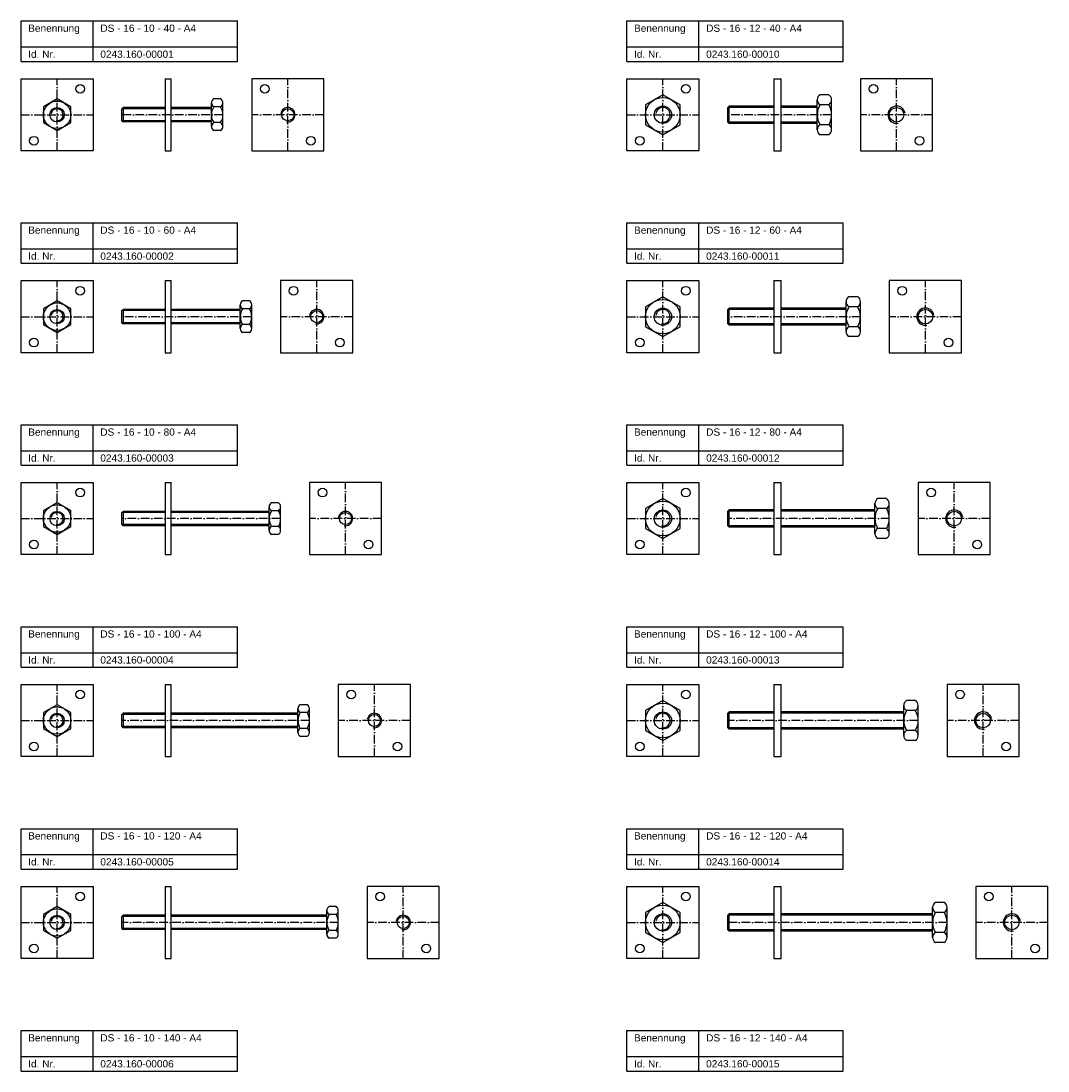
# Model space of a CAD drawing. Header units: millimetres. Extents: x 77 to 2399, y 1116 to 2936.
# Tile 3 of 8: x 77 to 789, y 2208 to 2936. Entities that reach past the tile are written whole.
import ezdxf

# ---------------------------------------------------------------- set-up
doc = ezdxf.new("R2010")
doc.units = ezdxf.units.MM
doc.header["$LTSCALE"] = 0.5
doc.linetypes.add('achse', pattern=[18, 12, -3, 0, -3])
doc.layers.add('HALFEN', color=2, linetype='CONTINUOUS')
doc.styles.add('ARIAL50', font='ARIAL.TTF', dxfattribs={"height": 5})

msp = doc.modelspace()

# ---------------------------------------------------------------- linework, layer by layer
at = {"layer": 'HALFEN'}
for p, q in [((77.25, 2936.25), (227.25, 2936.25)), ((77.25, 2908.25), (77.25, 2936.25)), ((127.25, 2908.25), (127.25, 2936.25)), ((227.25, 2908.25), (227.25, 2936.25)), ((497.25, 2936.25), (647.25, 2936.25)), ((497.25, 2908.25), (497.25, 2936.25)), ((547.25, 2908.25), (547.25, 2936.25)), ((647.25, 2908.25), (647.25, 2936.25)), ((77.25, 2918.25), (227.25, 2918.25)), ((497.25, 2918.25), (647.25, 2918.25)), ((77.25, 2908.25), (227.25, 2908.25)), ((497.25, 2908.25), (647.25, 2908.25)), ((77.25, 2896.25), (127.25, 2896.25)), ((77.25, 2846.25), (77.25, 2896.25)), ((127.25, 2896.25), (127.25, 2846.25)), ((177.25, 2896.25), (181.25, 2896.25)), ((177.25, 2896.25), (177.25, 2846.25)), ((181.25, 2846.25), (181.25, 2896.25)), ((287.25, 2896.25), (237.25, 2896.25)), ((237.25, 2896.25), (237.25, 2846.25)), ((287.25, 2846.25), (287.25, 2896.25)), ((497.25, 2896.25), (547.25, 2896.25)), ((497.25, 2846.25), (497.25, 2896.25)), ((547.25, 2896.25), (547.25, 2846.25)), ((599.25, 2896.25), (604.25, 2896.25)), ((599.25, 2896.25), (599.25, 2846.25)), ((604.25, 2846.25), (604.25, 2896.25)), ((709.25, 2896.25), (659.25, 2896.25)), ((659.25, 2896.25), (659.25, 2846.25)), ((709.25, 2846.25), (709.25, 2896.25)), ((637.25, 2885.11), (631.25, 2885.11)), ((102.25, 2882.22), (92.75, 2876.73)), ((92.75, 2876.73), (92.75, 2865.77)), ((111.75, 2876.73), (102.25, 2882.22)), ((111.75, 2865.77), (111.75, 2876.73)), ((147.25, 2875.44), (148.06, 2876.25)), ((177.25, 2876.25), (148.06, 2876.25)), ((148.06, 2876.25), (148.06, 2866.25)), ((209.25, 2876.25), (181.25, 2876.25)), ((209.25, 2863.02), (209.25, 2879.48)), ((215.67, 2882.22), (210.83, 2882.22)), ((215.67, 2876.73), (210.83, 2876.73)), ((217.25, 2863.02), (217.25, 2879.48)), ((567.25, 2876.3), (568.2, 2877.25)), ((599.25, 2876.3), (567.25, 2876.3)), ((567.25, 2866.2), (567.25, 2876.3)), ((599.25, 2877.25), (568.2, 2877.25)), ((568.2, 2865.25), (568.2, 2877.25)), ((629.25, 2877.25), (604.25, 2877.25)), ((629.25, 2876.3), (604.25, 2876.3)), ((629.25, 2860.86), (629.25, 2881.64)), ((637.25, 2878.18), (631.25, 2878.18)), ((639.25, 2860.86), (639.25, 2881.64)), ((177.25, 2875.44), (147.25, 2875.44)), ((147.25, 2867.06), (147.25, 2875.44)), ((209.25, 2875.44), (181.25, 2875.44)), ((92.75, 2865.77), (102.25, 2860.28)), ((102.25, 2860.28), (111.75, 2865.77)), ((177.25, 2867.06), (147.25, 2867.06)), ((147.25, 2867.06), (148.06, 2866.25)), ((177.25, 2866.25), (148.06, 2866.25)), ((209.25, 2867.06), (181.25, 2867.06)), ((209.25, 2866.25), (181.25, 2866.25)), ((215.67, 2865.77), (210.83, 2865.77)), ((599.25, 2866.2), (567.25, 2866.2)), ((567.25, 2866.2), (568.2, 2865.25)), ((599.25, 2865.25), (568.2, 2865.25)), ((629.25, 2866.2), (604.25, 2866.2)), ((629.25, 2865.25), (604.25, 2865.25)), ((637.25, 2864.32), (631.25, 2864.32)), ((215.67, 2860.28), (210.83, 2860.28)), ((637.25, 2857.39), (631.25, 2857.39)), ((127.25, 2846.25), (77.25, 2846.25)), ((177.25, 2846.25), (181.25, 2846.25)), ((237.25, 2846.25), (287.25, 2846.25)), ((547.25, 2846.25), (497.25, 2846.25)), ((599.25, 2846.25), (604.25, 2846.25)), ((659.25, 2846.25), (709.25, 2846.25)), ((77.25, 2796.25), (227.25, 2796.25)), ((77.25, 2768.25), (77.25, 2796.25)), ((127.25, 2768.25), (127.25, 2796.25)), ((227.25, 2768.25), (227.25, 2796.25)), ((497.25, 2796.25), (647.25, 2796.25)), ((497.25, 2768.25), (497.25, 2796.25)), ((547.25, 2768.25), (547.25, 2796.25)), ((647.25, 2768.25), (647.25, 2796.25)), ((77.25, 2778.25), (227.25, 2778.25)), ((497.25, 2778.25), (647.25, 2778.25)), ((77.25, 2768.25), (227.25, 2768.25)), ((497.25, 2768.25), (647.25, 2768.25)), ((77.25, 2756.25), (127.25, 2756.25)), ((77.25, 2706.25), (77.25, 2756.25)), ((127.25, 2756.25), (127.25, 2706.25)), ((177.25, 2756.25), (177.25, 2706.25)), ((177.25, 2756.25), (181.25, 2756.25)), ((181.25, 2706.25), (181.25, 2756.25)), ((307.25, 2756.25), (257.25, 2756.25)), ((257.25, 2756.25), (257.25, 2706.25)), ((307.25, 2706.25), (307.25, 2756.25)), ((497.25, 2756.25), (547.25, 2756.25)), ((497.25, 2706.25), (497.25, 2756.25)), ((547.25, 2756.25), (547.25, 2706.25)), ((599.25, 2756.25), (599.25, 2706.25)), ((599.25, 2756.25), (604.25, 2756.25)), ((604.25, 2706.25), (604.25, 2756.25)), ((729.25, 2756.25), (679.25, 2756.25)), ((679.25, 2756.25), (679.25, 2706.25)), ((729.25, 2706.25), (729.25, 2756.25)), ((657.25, 2745.11), (651.25, 2745.11)), ((102.25, 2742.22), (92.75, 2736.73)), ((111.75, 2736.73), (102.25, 2742.22)), ((229.25, 2723.02), (229.25, 2739.48)), ((235.67, 2742.22), (230.83, 2742.22)), ((237.25, 2723.02), (237.25, 2739.48)), ((649.25, 2720.86), (649.25, 2741.64)), ((657.25, 2738.18), (651.25, 2738.18)), ((659.25, 2720.86), (659.25, 2741.64)), ((92.75, 2736.73), (92.75, 2725.77)), ((111.75, 2725.77), (111.75, 2736.73)), ((147.25, 2735.44), (148.06, 2736.25)), ((177.25, 2735.44), (147.25, 2735.44)), ((147.25, 2727.06), (147.25, 2735.44)), ((177.25, 2736.25), (148.06, 2736.25)), ((148.06, 2736.25), (148.06, 2726.25)), ((229.25, 2736.25), (181.25, 2736.25)), ((229.25, 2735.44), (181.25, 2735.44)), ((235.67, 2736.73), (230.83, 2736.73)), ((567.25, 2736.3), (568.2, 2737.25)), ((567.25, 2726.2), (567.25, 2736.3)), ((599.25, 2736.3), (567.25, 2736.3)), ((568.2, 2725.25), (568.2, 2737.25)), ((599.25, 2737.25), (568.2, 2737.25)), ((649.25, 2737.25), (604.25, 2737.25)), ((649.25, 2736.3), (604.25, 2736.3)), ((92.75, 2725.77), (102.25, 2720.28)), ((102.25, 2720.28), (111.75, 2725.77)), ((177.25, 2727.06), (147.25, 2727.06)), ((147.25, 2727.06), (148.06, 2726.25)), ((177.25, 2726.25), (148.06, 2726.25)), ((229.25, 2727.06), (181.25, 2727.06)), ((229.25, 2726.25), (181.25, 2726.25)), ((235.67, 2725.77), (230.83, 2725.77)), ((567.25, 2726.2), (568.2, 2725.25)), ((599.25, 2726.2), (567.25, 2726.2)), ((599.25, 2725.25), (568.2, 2725.25)), ((649.25, 2726.2), (604.25, 2726.2)), ((649.25, 2725.25), (604.25, 2725.25)), ((657.25, 2724.32), (651.25, 2724.32)), ((235.67, 2720.28), (230.83, 2720.28)), ((657.25, 2717.39), (651.25, 2717.39)), ((127.25, 2706.25), (77.25, 2706.25)), ((177.25, 2706.25), (181.25, 2706.25)), ((257.25, 2706.25), (307.25, 2706.25)), ((547.25, 2706.25), (497.25, 2706.25)), ((599.25, 2706.25), (604.25, 2706.25)), ((679.25, 2706.25), (729.25, 2706.25)), ((77.25, 2656.25), (227.25, 2656.25)), ((77.25, 2628.25), (77.25, 2656.25)), ((127.25, 2628.25), (127.25, 2656.25)), ((227.25, 2628.25), (227.25, 2656.25)), ((497.25, 2656.25), (647.25, 2656.25)), ((497.25, 2628.25), (497.25, 2656.25)), ((547.25, 2628.25), (547.25, 2656.25)), ((647.25, 2628.25), (647.25, 2656.25)), ((77.25, 2638.25), (227.25, 2638.25)), ((497.25, 2638.25), (647.25, 2638.25)), ((77.25, 2628.25), (227.25, 2628.25)), ((497.25, 2628.25), (647.25, 2628.25)), ((77.25, 2566.25), (77.25, 2616.25)), ((77.25, 2616.25), (127.25, 2616.25)), ((127.25, 2616.25), (127.25, 2566.25)), ((177.25, 2616.25), (177.25, 2566.25)), ((177.25, 2616.25), (181.25, 2616.25)), ((181.25, 2566.25), (181.25, 2616.25)), ((327.25, 2616.25), (277.25, 2616.25)), ((277.25, 2616.25), (277.25, 2566.25)), ((327.25, 2566.25), (327.25, 2616.25)), ((497.25, 2566.25), (497.25, 2616.25)), ((497.25, 2616.25), (547.25, 2616.25)), ((547.25, 2616.25), (547.25, 2566.25)), ((599.25, 2616.25), (599.25, 2566.25)), ((599.25, 2616.25), (604.25, 2616.25)), ((604.25, 2566.25), (604.25, 2616.25)), ((699.25, 2616.25), (699.25, 2566.25)), ((749.25, 2616.25), (699.25, 2616.25)), ((749.25, 2566.25), (749.25, 2616.25)), ((102.25, 2602.22), (92.75, 2596.73)), ((111.75, 2596.73), (102.25, 2602.22)), ((249.25, 2583.02), (249.25, 2599.48)), ((255.67, 2602.22), (250.83, 2602.22)), ((257.25, 2583.02), (257.25, 2599.48)), ((669.25, 2580.86), (669.25, 2601.64)), ((677.25, 2605.11), (671.25, 2605.11)), ((679.25, 2580.86), (679.25, 2601.64)), ((92.75, 2596.73), (92.75, 2585.77)), ((111.75, 2585.77), (111.75, 2596.73)), ((147.25, 2595.44), (148.06, 2596.25)), ((177.25, 2595.44), (147.25, 2595.44)), ((147.25, 2587.06), (147.25, 2595.44)), ((177.25, 2596.25), (148.06, 2596.25)), ((148.06, 2596.25), (148.06, 2586.25)), ((249.25, 2596.25), (181.25, 2596.25)), ((249.25, 2595.44), (181.25, 2595.44)), ((255.67, 2596.73), (250.83, 2596.73)), ((567.25, 2596.3), (568.2, 2597.25)), ((567.25, 2586.2), (567.25, 2596.3)), ((599.25, 2596.3), (567.25, 2596.3)), ((568.2, 2585.25), (568.2, 2597.25)), ((599.25, 2597.25), (568.2, 2597.25)), ((669.25, 2597.25), (604.25, 2597.25)), ((669.25, 2596.3), (604.25, 2596.3)), ((677.25, 2598.18), (671.25, 2598.18)), ((92.75, 2585.77), (102.25, 2580.28)), ((102.25, 2580.28), (111.75, 2585.77)), ((177.25, 2587.06), (147.25, 2587.06)), ((147.25, 2587.06), (148.06, 2586.25)), ((177.25, 2586.25), (148.06, 2586.25)), ((249.25, 2587.06), (181.25, 2587.06)), ((249.25, 2586.25), (181.25, 2586.25)), ((255.67, 2585.77), (250.83, 2585.77)), ((599.25, 2586.2), (567.25, 2586.2)), ((567.25, 2586.2), (568.2, 2585.25)), ((599.25, 2585.25), (568.2, 2585.25)), ((669.25, 2586.2), (604.25, 2586.2)), ((669.25, 2585.25), (604.25, 2585.25)), ((255.67, 2580.28), (250.83, 2580.28)), ((677.25, 2584.32), (671.25, 2584.32)), ((677.25, 2577.39), (671.25, 2577.39)), ((127.25, 2566.25), (77.25, 2566.25)), ((177.25, 2566.25), (181.25, 2566.25)), ((277.25, 2566.25), (327.25, 2566.25)), ((547.25, 2566.25), (497.25, 2566.25)), ((599.25, 2566.25), (604.25, 2566.25)), ((699.25, 2566.25), (749.25, 2566.25)), ((77.25, 2516.25), (227.25, 2516.25)), ((77.25, 2488.25), (77.25, 2516.25)), ((127.25, 2488.25), (127.25, 2516.25)), ((227.25, 2488.25), (227.25, 2516.25)), ((497.25, 2516.25), (647.25, 2516.25)), ((497.25, 2488.25), (497.25, 2516.25)), ((547.25, 2488.25), (547.25, 2516.25)), ((647.25, 2488.25), (647.25, 2516.25)), ((77.25, 2498.25), (227.25, 2498.25)), ((497.25, 2498.25), (647.25, 2498.25)), ((77.25, 2488.25), (227.25, 2488.25)), ((497.25, 2488.25), (647.25, 2488.25)), ((77.25, 2426.25), (77.25, 2476.25)), ((77.25, 2476.25), (127.25, 2476.25)), ((127.25, 2476.25), (127.25, 2426.25)), ((177.25, 2476.25), (177.25, 2426.25)), ((177.25, 2476.25), (181.25, 2476.25)), ((181.25, 2426.25), (181.25, 2476.25)), ((347.25, 2476.25), (297.25, 2476.25)), ((297.25, 2476.25), (297.25, 2426.25)), ((347.25, 2426.25), (347.25, 2476.25)), ((497.25, 2426.25), (497.25, 2476.25)), ((497.25, 2476.25), (547.25, 2476.25)), ((547.25, 2476.25), (547.25, 2426.25)), ((599.25, 2476.25), (599.25, 2426.25)), ((599.25, 2476.25), (604.25, 2476.25)), ((604.25, 2426.25), (604.25, 2476.25)), ((719.25, 2476.25), (719.25, 2426.25)), ((769.25, 2476.25), (719.25, 2476.25)), ((769.25, 2426.25), (769.25, 2476.25)), ((102.25, 2462.22), (92.75, 2456.73)), ((111.75, 2456.73), (102.25, 2462.22)), ((275.67, 2462.22), (270.83, 2462.22)), ((689.25, 2440.86), (689.25, 2461.64)), ((697.25, 2465.11), (691.25, 2465.11)), ((699.25, 2440.86), (699.25, 2461.64)), ((92.75, 2456.73), (92.75, 2445.77)), ((111.75, 2445.77), (111.75, 2456.73)), ((147.25, 2455.44), (148.06, 2456.25)), ((177.25, 2455.44), (147.25, 2455.44)), ((147.25, 2447.06), (147.25, 2455.44)), ((177.25, 2456.25), (148.06, 2456.25)), ((148.06, 2456.25), (148.06, 2446.25)), ((269.25, 2456.25), (181.25, 2456.25)), ((269.25, 2455.44), (181.25, 2455.44)), ((269.25, 2443.02), (269.25, 2459.48)), ((275.67, 2456.73), (270.83, 2456.73)), ((277.25, 2443.02), (277.25, 2459.48)), ((567.25, 2456.3), (568.2, 2457.25)), ((567.25, 2446.2), (567.25, 2456.3)), ((599.25, 2456.3), (567.25, 2456.3)), ((568.2, 2445.25), (568.2, 2457.25)), ((599.25, 2457.25), (568.2, 2457.25)), ((689.25, 2457.25), (604.25, 2457.25)), ((689.25, 2456.3), (604.25, 2456.3)), ((697.25, 2458.18), (691.25, 2458.18)), ((177.25, 2447.06), (147.25, 2447.06)), ((147.25, 2447.06), (148.06, 2446.25)), ((177.25, 2446.25), (148.06, 2446.25)), ((269.25, 2447.06), (181.25, 2447.06)), ((269.25, 2446.25), (181.25, 2446.25)), ((599.25, 2446.2), (567.25, 2446.2)), ((567.25, 2446.2), (568.2, 2445.25)), ((689.25, 2446.2), (604.25, 2446.2)), ((92.75, 2445.77), (102.25, 2440.28)), ((102.25, 2440.28), (111.75, 2445.77)), ((275.67, 2445.77), (270.83, 2445.77)), ((275.67, 2440.28), (270.83, 2440.28)), ((599.25, 2445.25), (568.2, 2445.25)), ((689.25, 2445.25), (604.25, 2445.25)), ((697.25, 2444.32), (691.25, 2444.32)), ((697.25, 2437.39), (691.25, 2437.39)), ((127.25, 2426.25), (77.25, 2426.25)), ((177.25, 2426.25), (181.25, 2426.25)), ((297.25, 2426.25), (347.25, 2426.25)), ((547.25, 2426.25), (497.25, 2426.25)), ((599.25, 2426.25), (604.25, 2426.25)), ((719.25, 2426.25), (769.25, 2426.25)), ((77.25, 2376.25), (227.25, 2376.25)), ((77.25, 2348.25), (77.25, 2376.25)), ((127.25, 2348.25), (127.25, 2376.25)), ((227.25, 2348.25), (227.25, 2376.25)), ((497.25, 2376.25), (647.25, 2376.25)), ((497.25, 2348.25), (497.25, 2376.25)), ((547.25, 2348.25), (547.25, 2376.25)), ((647.25, 2348.25), (647.25, 2376.25)), ((77.25, 2358.25), (227.25, 2358.25)), ((497.25, 2358.25), (647.25, 2358.25)), ((77.25, 2348.25), (227.25, 2348.25)), ((497.25, 2348.25), (647.25, 2348.25)), ((77.25, 2286.25), (77.25, 2336.25)), ((77.25, 2336.25), (127.25, 2336.25)), ((127.25, 2336.25), (127.25, 2286.25)), ((177.25, 2336.25), (177.25, 2286.25)), ((177.25, 2336.25), (181.25, 2336.25)), ((181.25, 2286.25), (181.25, 2336.25)), ((367.25, 2336.25), (317.25, 2336.25)), ((317.25, 2336.25), (317.25, 2286.25)), ((367.25, 2286.25), (367.25, 2336.25)), ((497.25, 2286.25), (497.25, 2336.25)), ((497.25, 2336.25), (547.25, 2336.25)), ((547.25, 2336.25), (547.25, 2286.25)), ((599.25, 2336.25), (599.25, 2286.25)), ((599.25, 2336.25), (604.25, 2336.25)), ((604.25, 2286.25), (604.25, 2336.25)), ((739.25, 2336.25), (739.25, 2286.25)), ((789.25, 2336.25), (739.25, 2336.25)), ((789.25, 2286.25), (789.25, 2336.25)), ((717.25, 2325.11), (711.25, 2325.11)), ((102.25, 2322.22), (92.75, 2316.73)), ((92.75, 2316.73), (92.75, 2305.77)), ((111.75, 2316.73), (102.25, 2322.22)), ((111.75, 2305.77), (111.75, 2316.73)), ((147.25, 2315.44), (148.06, 2316.25)), ((177.25, 2315.44), (147.25, 2315.44)), ((147.25, 2307.06), (147.25, 2315.44)), ((177.25, 2316.25), (148.06, 2316.25)), ((148.06, 2316.25), (148.06, 2306.25)), ((289.25, 2316.25), (181.25, 2316.25)), ((289.25, 2315.44), (181.25, 2315.44)), ((289.25, 2303.02), (289.25, 2319.48)), ((295.67, 2322.22), (290.83, 2322.22)), ((295.67, 2316.73), (290.83, 2316.73)), ((297.25, 2303.02), (297.25, 2319.48)), ((567.25, 2316.3), (568.2, 2317.25)), ((567.25, 2306.2), (567.25, 2316.3)), ((599.25, 2316.3), (567.25, 2316.3)), ((568.2, 2305.25), (568.2, 2317.25)), ((599.25, 2317.25), (568.2, 2317.25)), ((709.25, 2317.25), (604.25, 2317.25)), ((709.25, 2316.3), (604.25, 2316.3)), ((709.25, 2300.86), (709.25, 2321.64)), ((717.25, 2318.18), (711.25, 2318.18)), ((719.25, 2300.86), (719.25, 2321.64)), ((92.75, 2305.77), (102.25, 2300.28)), ((102.25, 2300.28), (111.75, 2305.77)), ((177.25, 2307.06), (147.25, 2307.06)), ((147.25, 2307.06), (148.06, 2306.25)), ((177.25, 2306.25), (148.06, 2306.25)), ((289.25, 2307.06), (181.25, 2307.06)), ((289.25, 2306.25), (181.25, 2306.25)), ((295.67, 2305.77), (290.83, 2305.77)), ((599.25, 2306.2), (567.25, 2306.2)), ((567.25, 2306.2), (568.2, 2305.25)), ((599.25, 2305.25), (568.2, 2305.25)), ((709.25, 2306.2), (604.25, 2306.2)), ((709.25, 2305.25), (604.25, 2305.25)), ((717.25, 2304.32), (711.25, 2304.32)), ((295.67, 2300.28), (290.83, 2300.28)), ((717.25, 2297.39), (711.25, 2297.39)), ((127.25, 2286.25), (77.25, 2286.25)), ((177.25, 2286.25), (181.25, 2286.25)), ((317.25, 2286.25), (367.25, 2286.25)), ((547.25, 2286.25), (497.25, 2286.25)), ((599.25, 2286.25), (604.25, 2286.25)), ((739.25, 2286.25), (789.25, 2286.25)), ((77.25, 2236.25), (227.25, 2236.25)), ((77.25, 2208.25), (77.25, 2236.25)), ((127.25, 2208.25), (127.25, 2236.25)), ((227.25, 2208.25), (227.25, 2236.25)), ((497.25, 2236.25), (647.25, 2236.25)), ((497.25, 2208.25), (497.25, 2236.25)), ((547.25, 2208.25), (547.25, 2236.25)), ((647.25, 2208.25), (647.25, 2236.25)), ((77.25, 2218.25), (227.25, 2218.25)), ((497.25, 2218.25), (647.25, 2218.25)), ((77.25, 2208.25), (227.25, 2208.25)), ((497.25, 2208.25), (647.25, 2208.25))]:
    msp.add_line(p, q, dxfattribs=at)
at = {"layer": 'HALFEN', "color": 1, "linetype": 'achse'}
for p, q in [((102.25, 2846.25), (102.25, 2896.25)), ((262.25, 2846.25), (262.25, 2896.25)), ((522.25, 2846.25), (522.25, 2896.25)), ((684.25, 2846.25), (684.25, 2896.25)), ((77.25, 2871.25), (127.25, 2871.25)), ((217.25, 2871.25), (147.25, 2871.25)), ((287.25, 2871.25), (237.25, 2871.25)), ((497.25, 2871.25), (547.25, 2871.25)), ((639.25, 2871.25), (567.25, 2871.25)), ((709.25, 2871.25), (659.25, 2871.25)), ((102.25, 2706.25), (102.25, 2756.25)), ((282.25, 2706.25), (282.25, 2756.25)), ((522.25, 2706.25), (522.25, 2756.25)), ((704.25, 2706.25), (704.25, 2756.25)), ((77.25, 2731.25), (127.25, 2731.25)), ((237.25, 2731.25), (147.25, 2731.25)), ((307.25, 2731.25), (257.25, 2731.25)), ((497.25, 2731.25), (547.25, 2731.25)), ((659.25, 2731.25), (567.25, 2731.25)), ((729.25, 2731.25), (679.25, 2731.25)), ((102.25, 2566.25), (102.25, 2616.25)), ((302.25, 2566.25), (302.25, 2616.25)), ((522.25, 2566.25), (522.25, 2616.25)), ((724.25, 2566.25), (724.25, 2616.25)), ((77.25, 2591.25), (127.25, 2591.25)), ((257.25, 2591.25), (147.25, 2591.25)), ((327.25, 2591.25), (277.25, 2591.25)), ((497.25, 2591.25), (547.25, 2591.25)), ((679.25, 2591.25), (567.25, 2591.25)), ((749.25, 2591.25), (699.25, 2591.25)), ((102.25, 2426.25), (102.25, 2476.25)), ((322.25, 2426.25), (322.25, 2476.25)), ((522.25, 2426.25), (522.25, 2476.25)), ((744.25, 2426.25), (744.25, 2476.25)), ((77.25, 2451.25), (127.25, 2451.25)), ((277.25, 2451.25), (147.25, 2451.25)), ((347.25, 2451.25), (297.25, 2451.25)), ((497.25, 2451.25), (547.25, 2451.25)), ((699.25, 2451.25), (567.25, 2451.25)), ((769.25, 2451.25), (719.25, 2451.25)), ((102.25, 2286.25), (102.25, 2336.25)), ((342.25, 2286.25), (342.25, 2336.25)), ((522.25, 2286.25), (522.25, 2336.25)), ((764.25, 2286.25), (764.25, 2336.25)), ((77.25, 2311.25), (127.25, 2311.25)), ((297.25, 2311.25), (147.25, 2311.25)), ((367.25, 2311.25), (317.25, 2311.25)), ((497.25, 2311.25), (547.25, 2311.25)), ((719.25, 2311.25), (567.25, 2311.25)), ((789.25, 2311.25), (739.25, 2311.25))]:
    msp.add_line(p, q, dxfattribs=at)
at = {"layer": 'HALFEN'}
for points in [[(510.25, 2864.32), (522.25, 2857.39), (534.25, 2864.32), (534.25, 2878.18), (522.25, 2885.11), (510.25, 2878.18)], [(510.25, 2724.32), (522.25, 2717.39), (534.25, 2724.32), (534.25, 2738.18), (522.25, 2745.11), (510.25, 2738.18)], [(510.25, 2584.32), (522.25, 2577.39), (534.25, 2584.32), (534.25, 2598.18), (522.25, 2605.11), (510.25, 2598.18)], [(510.25, 2444.32), (522.25, 2437.39), (534.25, 2444.32), (534.25, 2458.18), (522.25, 2465.11), (510.25, 2458.18)], [(510.25, 2304.32), (522.25, 2297.39), (534.25, 2304.32), (534.25, 2318.18), (522.25, 2325.11), (510.25, 2318.18)]]:
    msp.add_lwpolyline(points, close=True, dxfattribs=at)
for centre, radius in [((118.25, 2889.25, 7), 3), ((246.25, 2889.25, 7), 3), ((538.25, 2889.25, 7), 3), ((668.25, 2889.25, 7), 3), ((522.25, 2871.25), 12), ((102.25, 2871.25), 9.5), ((102.25, 2871.25), 5), ((522.25, 2871.25), 6), ((684.25, 2871.25), 5.05), ((262.25, 2871.25), 4.19), ((86.25, 2853.25), 3), ((278.25, 2853.25), 3), ((506.25, 2853.25), 3), ((700.25, 2853.25), 3), ((118.25, 2749.25, 7), 3), ((266.25, 2749.25, 7), 3), ((538.25, 2749.25, 7), 3), ((688.25, 2749.25, 7), 3), ((102.25, 2731.25), 9.5), ((522.25, 2731.25), 12), ((102.25, 2731.25), 5), ((282.25, 2731.25), 4.19), ((522.25, 2731.25), 6), ((704.25, 2731.25), 5.05), ((86.25, 2713.25), 3), ((298.25, 2713.25), 3), ((506.25, 2713.25), 3), ((720.25, 2713.25), 3), ((118.25, 2609.25, 7), 3), ((286.25, 2609.25, 7), 3), ((538.25, 2609.25, 7), 3), ((708.25, 2609.25, 7), 3), ((102.25, 2591.25), 9.5), ((522.25, 2591.25), 12), ((102.25, 2591.25), 5), ((302.25, 2591.25), 4.19), ((522.25, 2591.25), 6), ((724.25, 2591.25), 5.05), ((86.25, 2573.25), 3), ((318.25, 2573.25), 3), ((506.25, 2573.25), 3), ((740.25, 2573.25), 3), ((118.25, 2469.25, 7), 3), ((306.25, 2469.25, 7), 3), ((538.25, 2469.25, 7), 3), ((728.25, 2469.25, 7), 3), ((102.25, 2451.25), 9.5), ((522.25, 2451.25), 12), ((102.25, 2451.25), 5), ((322.25, 2451.25), 4.19), ((522.25, 2451.25), 6), ((744.25, 2451.25), 5.05), ((86.25, 2433.25), 3), ((338.25, 2433.25), 3), ((506.25, 2433.25), 3), ((760.25, 2433.25), 3), ((118.25, 2329.25, 7), 3), ((326.25, 2329.25, 7), 3), ((538.25, 2329.25, 7), 3), ((748.25, 2329.25, 7), 3), ((522.25, 2311.25), 12), ((102.25, 2311.25), 9.5), ((102.25, 2311.25), 5), ((342.25, 2311.25), 4.19), ((522.25, 2311.25), 6), ((764.25, 2311.25), 5.05), ((86.25, 2293.25), 3), ((358.25, 2293.25), 3), ((506.25, 2293.25), 3), ((780.25, 2293.25), 3)]:
    msp.add_circle(centre, radius, dxfattribs=at)
for centre, radius, start, end in [((633.25, 2881.64), 4, 120, 240), ((635.25, 2881.64), 4, 300, 60), ((212.42, 2879.48), 3.17, 120, 240), ((219.54, 2871.25), 10.29, 147.79577, 212.20423), ((214.08, 2879.48), 3.17, 300, 60), ((206.96, 2871.25), 10.29, 327.79577, 32.20423), ((642.25, 2871.25), 13, 147.79577, 212.20423), ((631.25, 2878.18), 1.0725e-12, 122.00538, 62.00538), ((626.25, 2871.25), 13, 327.79577, 32.20423), ((637.25, 2878.18), 1.0725e-12, 117.99462, 57.99462), ((212.42, 2863.02), 3.17, 120, 240), ((214.08, 2863.02), 3.17, 300, 60), ((633.25, 2860.86), 4, 120, 240), ((635.25, 2860.86), 4, 300, 60), ((653.25, 2741.64), 4, 120, 240), ((655.25, 2741.64), 4, 300, 60), ((232.42, 2739.48), 3.17, 120, 240), ((234.08, 2739.48), 3.17, 300, 60), ((662.25, 2731.25), 13, 147.79577, 212.20423), ((651.25, 2738.18), 1.0725e-12, 122.00538, 62.00538), ((646.25, 2731.25), 13, 327.79577, 32.20423), ((657.25, 2738.18), 1.0725e-12, 117.99462, 57.99462), ((239.54, 2731.25), 10.29, 147.79577, 212.20423), ((226.96, 2731.25), 10.29, 327.79577, 32.20423), ((232.42, 2723.02), 3.17, 120, 240), ((234.08, 2723.02), 3.17, 300, 60), ((653.25, 2720.86), 4, 120, 240), ((655.25, 2720.86), 4, 300, 60), ((252.42, 2599.48), 3.17, 120, 240), ((254.08, 2599.48), 3.17, 300, 60), ((673.25, 2601.64), 4, 120, 240), ((675.25, 2601.64), 4, 300, 60), ((259.54, 2591.25), 10.29, 147.79577, 212.20423), ((246.96, 2591.25), 10.29, 327.79577, 32.20423), ((682.25, 2591.25), 13, 147.79577, 212.20423), ((671.25, 2598.18), 1.0725e-12, 122.00538, 62.00538), ((666.25, 2591.25), 13, 327.79577, 32.20423), ((677.25, 2598.18), 1.0725e-12, 117.99462, 57.99462), ((252.42, 2583.02), 3.17, 120, 240), ((254.08, 2583.02), 3.17, 300, 60), ((673.25, 2580.86), 4, 120, 240), ((675.25, 2580.86), 4, 300, 60), ((272.42, 2459.48), 3.17, 120, 240), ((274.08, 2459.48), 3.17, 300, 60), ((693.25, 2461.64), 4, 120, 240), ((695.25, 2461.64), 4, 300, 60), ((279.54, 2451.25), 10.29, 147.79577, 212.20423), ((266.96, 2451.25), 10.29, 327.79577, 32.20423), ((702.25, 2451.25), 13, 147.79577, 212.20423), ((691.25, 2458.18), 1.0725e-12, 122.00538, 62.00538), ((686.25, 2451.25), 13, 327.79577, 32.20423), ((697.25, 2458.18), 1.0725e-12, 117.99462, 57.99462), ((272.42, 2443.02), 3.17, 120, 240), ((274.08, 2443.02), 3.17, 300, 60), ((693.25, 2440.86), 4, 120, 240), ((695.25, 2440.86), 4, 300, 60), ((713.25, 2321.64), 4, 120, 240), ((715.25, 2321.64), 4, 300, 60), ((292.42, 2319.48), 3.17, 120, 240), ((299.54, 2311.25), 10.29, 147.79577, 212.20423), ((294.08, 2319.48), 3.17, 300, 60), ((286.96, 2311.25), 10.29, 327.79577, 32.20423), ((722.25, 2311.25), 13, 147.79577, 212.20423), ((711.25, 2318.18), 1.0725e-12, 122.00538, 62.00538), ((706.25, 2311.25), 13, 327.79577, 32.20423), ((717.25, 2318.18), 1.0725e-12, 117.99462, 57.99462), ((292.42, 2303.02), 3.17, 120, 240), ((294.08, 2303.02), 3.17, 300, 60), ((713.25, 2300.86), 4, 120, 240), ((715.25, 2300.86), 4, 300, 60)]:
    msp.add_arc(centre, radius, start, end, dxfattribs=at)
at = {"layer": 'HALFEN', "color": 1}
for centre, radius, start, end in [((262.25, 2871.25), 5, 260, 170), ((522.25, 2871.25), 5.05, 260, 170), ((684.25, 2871.25), 6, 10, 280), ((102.25, 2871.25), 4.19, 260, 170), ((102.25, 2731.25), 4.19, 260, 170), ((282.25, 2731.25), 5, 260, 170), ((522.25, 2731.25), 5.05, 260, 170), ((704.25, 2731.25), 6, 10, 280), ((102.25, 2591.25), 4.19, 260, 170), ((302.25, 2591.25), 5, 260, 170), ((522.25, 2591.25), 5.05, 260, 170), ((724.25, 2591.25), 6, 10, 280), ((102.25, 2451.25), 4.19, 260, 170), ((322.25, 2451.25), 5, 260, 170), ((522.25, 2451.25), 5.05, 260, 170), ((744.25, 2451.25), 6, 10, 280), ((102.25, 2311.25), 4.19, 260, 170), ((342.25, 2311.25), 5, 260, 170), ((522.25, 2311.25), 5.05, 260, 170), ((764.25, 2311.25), 6, 10, 280)]:
    msp.add_arc(centre, radius, start, end, dxfattribs=at)

# ---------------------------------------------------------------- texts
at = {"layer": 'HALFEN', "style": 'ARIAL50'}
for s, p in [('Benennung', (82.25, 2928.75)), ('DS - 16 - 10 - 40 - A4', (132.25, 2928.75)), ('Benennung', (502.25, 2928.75)), ('DS - 16 - 12 - 40 - A4', (552.25, 2928.75)), ('Id. Nr.', (82.25, 2910.75)), ('0243.160-00001', (132.25, 2910.75)), ('Id. Nr.', (502.25, 2910.75)), ('0243.160-00010', (552.25, 2910.75)), ('Benennung', (82.25, 2788.75)), ('DS - 16 - 10 - 60 - A4', (132.25, 2788.75)), ('Benennung', (502.25, 2788.75)), ('DS - 16 - 12 - 60 - A4', (552.25, 2788.75)), ('Id. Nr.', (82.25, 2770.75)), ('0243.160-00002', (132.25, 2770.75)), ('Id. Nr.', (502.25, 2770.75)), ('0243.160-00011', (552.25, 2770.75)), ('Benennung', (82.25, 2648.75)), ('DS - 16 - 10 - 80 - A4', (132.25, 2648.75)), ('Benennung', (502.25, 2648.75)), ('DS - 16 - 12 - 80 - A4', (552.25, 2648.75)), ('Id. Nr.', (82.25, 2630.75)), ('0243.160-00003', (132.25, 2630.75)), ('Id. Nr.', (502.25, 2630.75)), ('0243.160-00012', (552.25, 2630.75)), ('Benennung', (82.25, 2508.75)), ('DS - 16 - 10 - 100 - A4', (132.25, 2508.75)), ('Benennung', (502.25, 2508.75)), ('DS - 16 - 12 - 100 - A4', (552.25, 2508.75)), ('Id. Nr.', (82.25, 2490.75)), ('0243.160-00004', (132.25, 2490.75)), ('Id. Nr.', (502.25, 2490.75)), ('0243.160-00013', (552.25, 2490.75)), ('Benennung', (82.25, 2368.75)), ('DS - 16 - 10 - 120 - A4', (132.25, 2368.75)), ('Benennung', (502.25, 2368.75)), ('DS - 16 - 12 - 120 - A4', (552.25, 2368.75)), ('Id. Nr.', (82.25, 2350.75)), ('0243.160-00005', (132.25, 2350.75)), ('Id. Nr.', (502.25, 2350.75)), ('0243.160-00014', (552.25, 2350.75)), ('Benennung', (82.25, 2228.75)), ('DS - 16 - 10 - 140 - A4', (132.25, 2228.75)), ('Benennung', (502.25, 2228.75)), ('DS - 16 - 12 - 140 - A4', (552.25, 2228.75)), ('Id. Nr.', (82.25, 2210.75)), ('0243.160-00006', (132.25, 2210.75)), ('Id. Nr.', (502.25, 2210.75)), ('0243.160-00015', (552.25, 2210.75))]:
    msp.add_text(s, height=5, dxfattribs=at).set_placement(p)

doc.saveas('drawing.dxf')
